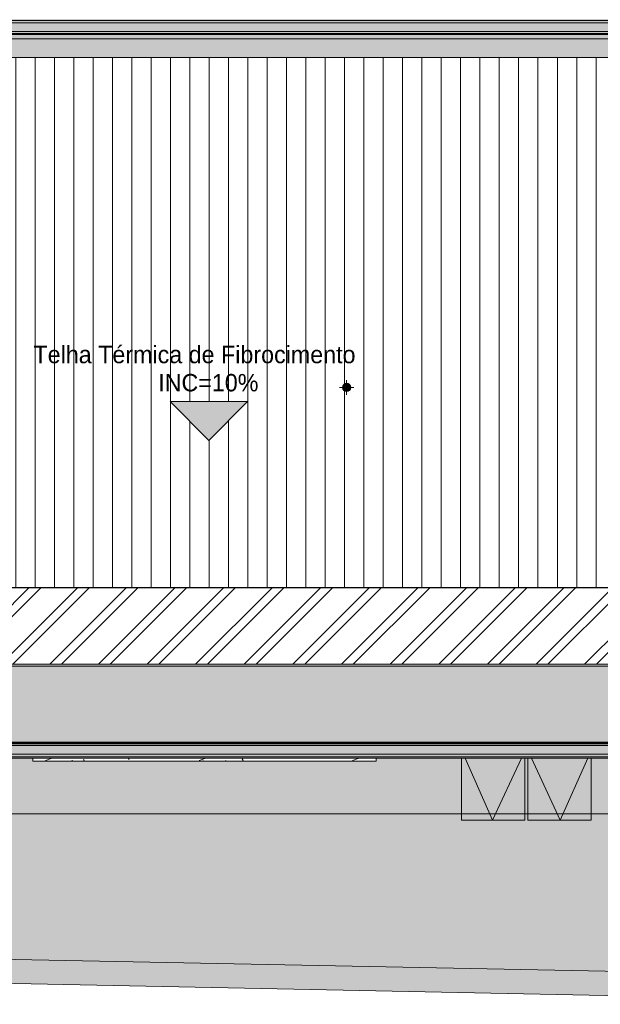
# Model space of a CAD drawing. Header units: millimetres. Extents: x -62808 to 83156, y -26483 to 33271.
# Tile 109 of 256: x -20561 to -14555, y -25872 to -15695. Entities that reach past the tile are written whole.
import ezdxf

# ---------------------------------------------------------------- set-up
doc = ezdxf.new("R2010")
doc.units = ezdxf.units.MM
for name, color, linetype, lineweight in [('A-DETL', 90, 'Continuous', 9), ('A-DETL-GENF', 92, 'Continuous', 50), ('A-FLOR', 192, 'Continuous', 18), ('A-FLOR-PATT', 8, 'Continuous', 25), ('A-GLAZ', 151, 'Continuous', 9), ('A-GLAZ-SILL', 1, 'Continuous', 9), ('A-ROOF', 132, 'Continuous', 9), ('A-ROOF-OTLN', 132, 'Continuous', 9), ('A-ROOF-PATT', 132, 'Continuous', 9), ('A-WALL', 113, 'Continuous', 18), ('A-WALL-PATT', 111, 'Continuous', 25), ('G-ANNO-TEXT', 231, 'Continuous', 9), ('P-PIPE', 3, 'Continuous', 9), ('P-PIPE-CNTR', 3, 'Continuous', 9)]:
    doc.layers.add(name, color=color, linetype=linetype, lineweight=lineweight)
doc.styles.add('Century Gothic', font='GOTHIC.TTF', dxfattribs={"height": 180})
pattern_1 = [(0, (0, -600), (812.8, 203.2), [33.528, -576.072, 33.528, -576.072, -3251.2]), (0, (0, -600), (812.8, 203.2), [-1219.2, 33.528, -1185.672, 33.528, -576.072, -1422.4]), (0, (0, -600), (812.8, 203.2), [-3048, 33.528, -372.872, 33.528, -982.472]), (120, (304.8, -498.4), (-582.37636, 602.30545), [33.528, -576.072, 33.528, -576.072, -3251.2]), (120, (304.8, -498.4), (-582.37636, 602.30545), [-1219.2, 33.528, -1185.672, 33.528, -576.072, -1422.4]), (120, (304.8, -498.4), (-582.37636, 602.30545), [-3048, 33.528, -372.872, 33.528, -982.472]), (240, (406.4, -92), (-230.42364, -805.50545), [33.528, -576.072, 33.528, -576.072, -3251.2]), (240, (406.4, -92), (-230.42364, -805.50545), [-1219.2, 33.528, -1185.672, 33.528, -576.072, -1422.4]), (240, (406.4, -92), (-230.42364, -805.50545), [-3048, 33.528, -372.872, 33.528, -982.472])]

# ---------------------------------------------------------------- blocks, each defined once
blk = doc.blocks.new('ESG_Serie Normal_Terminal de Ventilacao - Standard-V34-PLANTA DE IMPERMEABILIZAÇÃO - 1_ PAV_')
at = {"layer": 'P-PIPE'}
h = blk.add_hatch(color=256, dxfattribs=at)
h.paths.add_polyline_path([(-17179, -19539), (-17165, -19536), (-17154, -19530), (-17146, -19523), (-17140, -19514), (-17137, -19506), (-17136, -19496), (-17139, -19481), (-17144, -19471), (-17152, -19462), (-17161, -19457), (-17172, -19453), (-17181, -19453), (-17194, -19455), (-17204, -19461), (-17212, -19468), (-17218, -19477), (-17221, -19487), (-17222, -19496), (-17219, -19510), (-17214, -19520), (-17206, -19529), (-17197, -19534), (-17189, -19537), (-17179, -19539)])
h.paths.add_polyline_path([(-17179, -19537), (-17193, -19534), (-17203, -19529), (-17211, -19522), (-17217, -19513), (-17219, -19506), (-17221, -19494), (-17218, -19481), (-17213, -19471), (-17205, -19464), (-17197, -19458), (-17188, -19455), (-17178, -19454), (-17165, -19457), (-17155, -19462), (-17147, -19469), (-17142, -19478), (-17139, -19487), (-17138, -19497), (-17140, -19510), (-17146, -19520), (-17153, -19528), (-17161, -19533), (-17170, -19536), (-17179, -19537)])
h = blk.add_hatch(color=256, dxfattribs=at)
h.paths.add_polyline_path([(-17179, -19537), (-17165, -19534), (-17155, -19529), (-17147, -19522), (-17142, -19513), (-17139, -19505), (-17138, -19494), (-17140, -19481), (-17146, -19471), (-17153, -19464), (-17162, -19458), (-17172, -19455), (-17181, -19454), (-17193, -19457), (-17203, -19462), (-17211, -19469), (-17217, -19478), (-17220, -19489), (-17221, -19497), (-17218, -19510), (-17213, -19520), (-17205, -19528), (-17197, -19533), (-17188, -19536), (-17179, -19537)])
h.paths.add_polyline_path([(-17179, -19536), (-17193, -19533), (-17202, -19528), (-17210, -19521), (-17216, -19512), (-17218, -19506), (-17219, -19492), (-17216, -19482), (-17211, -19472), (-17206, -19466), (-17196, -19459), (-17186, -19456), (-17178, -19456), (-17165, -19458), (-17156, -19463), (-17149, -19470), (-17143, -19479), (-17140, -19487), (-17139, -19499), (-17142, -19510), (-17147, -19519), (-17153, -19525), (-17163, -19532), (-17172, -19535), (-17179, -19536)])
h = blk.add_hatch(color=256, dxfattribs=at)
h.paths.add_polyline_path([(-17179, -19536), (-17165, -19533), (-17155, -19528), (-17149, -19521), (-17143, -19512), (-17140, -19505), (-17139, -19492), (-17142, -19482), (-17147, -19472), (-17154, -19465), (-17162, -19459), (-17172, -19456), (-17181, -19456), (-17193, -19458), (-17203, -19464), (-17210, -19470), (-17215, -19479), (-17218, -19488), (-17219, -19499), (-17216, -19510), (-17211, -19519), (-17206, -19525), (-17196, -19532), (-17187, -19535), (-17179, -19536)])
h.paths.add_polyline_path([(-17179, -19534), (-17192, -19532), (-17202, -19527), (-17209, -19519), (-17214, -19512), (-17217, -19504), (-17217, -19492), (-17215, -19481), (-17210, -19473), (-17206, -19468), (-17195, -19461), (-17185, -19458), (-17178, -19457), (-17166, -19459), (-17157, -19465), (-17149, -19472), (-17144, -19480), (-17142, -19487), (-17141, -19500), (-17143, -19510), (-17148, -19518), (-17153, -19524), (-17163, -19531), (-17173, -19533), (-17179, -19534)])
h = blk.add_hatch(color=256, dxfattribs=at)
h.paths.add_polyline_path([(-17146, -19515), (-17142, -19504), (-17141, -19492), (-17143, -19481), (-17146, -19477), (-17146, -19478), (-17142, -19490), (-17142, -19500), (-17145, -19509), (-17146, -19514)])
h.paths.add_polyline_path([(-17179, -19534), (-17166, -19532), (-17157, -19527), (-17149, -19519), (-17147, -19515), (-17148, -19516), (-17156, -19524), (-17164, -19530), (-17174, -19532), (-17179, -19533)])
h.paths.add_polyline_path([(-17213, -19515), (-17212, -19513), (-17216, -19501), (-17216, -19491), (-17213, -19482), (-17212, -19477), (-17213, -19477), (-17217, -19487), (-17217, -19500), (-17215, -19510), (-17213, -19514)])
h.paths.add_polyline_path([(-17179, -19534), (-17181, -19533), (-17193, -19530), (-17201, -19525), (-17208, -19518), (-17211, -19515), (-17212, -19516), (-17204, -19525), (-17195, -19531), (-17185, -19533), (-17180, -19534)])
h.paths.add_polyline_path([(-17147, -19476), (-17146, -19475), (-17154, -19467), (-17163, -19461), (-17173, -19458), (-17179, -19458), (-17178, -19458), (-17166, -19461), (-17157, -19466), (-17150, -19473), (-17147, -19476)])
h.paths.add_polyline_path([(-17211, -19476), (-17202, -19467), (-17194, -19462), (-17184, -19459), (-17179, -19457), (-17180, -19457), (-17193, -19460), (-17202, -19465), (-17209, -19472), (-17211, -19476)])
for points in [[(-17179, -19533), (-17179, -19458), (-17190, -19460), (-17199, -19464), (-17208, -19472), (-17212, -19478), (-17216, -19490), (-17216, -19496), (-17215, -19506), (-17209, -19518), (-17206, -19522), (-17197, -19528), (-17188, -19532), (-17179, -19533)], [(-17179, -19533), (-17169, -19532), (-17159, -19527), (-17151, -19519), (-17146, -19513), (-17142, -19501), (-17142, -19496), (-17143, -19485), (-17148, -19475), (-17153, -19469), (-17161, -19463), (-17170, -19459), (-17179, -19459), (-17179, -19532)]]:
    blk.add_hatch(color=256, dxfattribs=at).paths.add_polyline_path(points)
for radius, start, end in [(43.5, 90, 270), (43.1, 90, 270), (42, 90, 270), (41.7, 90, 270), (40.4, 90, 270), (40.1, 90, 270), (38.9, 90, 270), (38.6, 90, 270), (37.4, 90, 270), (43.5, 270, 90), (43.1, 270, 90), (42, 270, 90), (41.7, 270, 90), (40.4, 270, 90), (40.1, 270, 90), (38.9, 270, 90), (38.6, 270, 90), (37.4, 270, 90)]:
    blk.add_arc((-17179, -19496), radius, start, end, dxfattribs=at)
blk = doc.blocks.new('BE-PMSa-MOD-ESG-ESCOLA-EX-000-R_rvt-1-PLANTA DE IMPERMEABILIZAÇÃO - 1_ PAV_')
at = {"layer": 'P-PIPE-CNTR', "color": 53}
for p, q in [((-17179, -19452), (-17179, -19421)), ((-17254, -19496), (-17222, -19496)), ((-17179, -19571), (-17179, -19539)), ((-17136, -19496), (-17104, -19496))]:
    blk.add_line(p, q, dxfattribs=at)
at = {"layer": 'P-PIPE', "color": 53, "lineweight": 9}
blk.add_blockref('ESG_Serie Normal_Terminal de Ventilacao - Standard-V34-PLANTA DE IMPERMEABILIZAÇÃO - 1_ PAV_', (0, 0), dxfattribs=at)
blk = doc.blocks.new('HRT-JANELA_MAXIM-AR-2FLS - 140x60cm-2FLS-ALU-3_0cmFolha-V73-PLANTA DE IMPERMEABILIZAÇÃO - 1_ PAV_')
at = {"layer": 'A-GLAZ', "color": 130, "lineweight": 5}
for p, q in [((-670, 720), (-15, 720)), ((-670, 80), (-670, 720)), ((-634, 80), (-350, 720)), ((-52, 80), (-350, 720)), ((-15, 720), (-15, 80)), ((15, 720), (670, 720)), ((15, 80), (15, 720)), ((52, 80), (350, 720)), ((634, 80), (350, 720)), ((670, 720), (670, 80))]:
    blk.add_line(p, q, dxfattribs=at)
blk = doc.blocks.new('FP_75-PLANTA DE IMPERMEABILIZAÇÃO - 1_ PAV_')
at = {"layer": 'A-GLAZ-SILL', "color": 130, "lineweight": 5}
blk.add_line((-1775, -110), (1775, -110), dxfattribs=at)
at = {"layer": 'A-GLAZ-SILL', "lineweight": 5}
for p, q in [((-1629, -106), (-1630, -106)), ((-1629, -107), (-1629, -106)), ((-1629, -106), (-1629, -106)), ((-1629, -106), (-1629, -106)), ((-1628, -108), (-1629, -107)), ((-1629, -107), (-1629, -107)), ((-1629, -107), (-1629, -107)), ((-1629, -107), (-1629, -107)), ((-1629, -107), (-1629, -107)), ((-1628, -109), (-1628, -108)), ((-1628, -108), (-1628, -108)), ((-1628, -108), (-1628, -108)), ((-1628, -108), (-1628, -108)), ((-1627, -109), (-1628, -109)), ((-1628, -109), (-1628, -109)), ((-1628, -109), (-1628, -109)), ((-1628, -109), (-1628, -109)), ((-1627, -110), (-1627, -109)), ((-1627, -109), (-1627, -109)), ((-1626, -110), (-1627, -110)), ((-1627, -110), (-1627, -110)), ((-1627, -110), (-1627, -110)), ((-1627, -110), (-1627, -110)), ((-1627, -110), (-1627, -110)), ((-1627, -110), (-1627, -110)), ((-1626, -111), (-1626, -110)), ((-1625, -111), (-1626, -111)), ((-1626, -111), (-1626, -111)), ((-1626, -111), (-1626, -111)), ((-1626, -111), (-1626, -111)), ((-1626, -111), (-1626, -111)), ((-1626, -111), (-1626, -111)), ((-1625, -111), (-1625, -111)), ((-1625, -111), (-1625, -111)), ((-1625, -111), (-1625, -111)), ((-1625, -111), (-1625, -111)), ((-1625, -111), (-1625, -111)), ((-1379, -111), (-1380, -111)), ((-1380, -111), (-1380, -111)), ((-1380, -111), (-1380, -111)), ((-1380, -111), (-1380, -111)), ((-1380, -111), (-1380, -111)), ((-1378, -111), (-1379, -111)), ((-1379, -111), (-1379, -111)), ((-1379, -111), (-1379, -111)), ((-1379, -111), (-1379, -111)), ((-1379, -111), (-1379, -111)), ((-1377, -111), (-1378, -111)), ((-1378, -111), (-1378, -111)), ((-1378, -111), (-1378, -111)), ((-1378, -111), (-1378, -111)), ((-1378, -111), (-1378, -111)), ((-1378, -111), (-1378, -111)), ((-1376, -110), (-1377, -110)), ((-1377, -110), (-1377, -110)), ((-1377, -110), (-1377, -111)), ((-1377, -111), (-1377, -111)), ((-1377, -111), (-1377, -111)), ((-1375, -110), (-1376, -110)), ((-1376, -110), (-1376, -110)), ((-1376, -110), (-1376, -110)), ((-1376, -110), (-1376, -110)), ((-1376, -110), (-1376, -110)), ((-1374, -109), (-1375, -109)), ((-1375, -109), (-1375, -109)), ((-1375, -109), (-1375, -110)), ((-1375, -110), (-1375, -110)), ((-1375, -110), (-1375, -110)), ((-1375, -110), (-1375, -110)), ((-1373, -109), (-1374, -109)), ((-1374, -109), (-1374, -109)), ((-1374, -109), (-1374, -109)), ((-1374, -109), (-1374, -109)), ((-1374, -109), (-1374, -109)), ((-1372, -108), (-1373, -108)), ((-1373, -108), (-1373, -108)), ((-1373, -108), (-1373, -108)), ((-1373, -108), (-1373, -109)), ((-1373, -109), (-1373, -109)), ((-1371, -107), (-1372, -107)), ((-1372, -107), (-1372, -108)), ((-1372, -108), (-1372, -108)), ((-1372, -108), (-1372, -108)), ((-1372, -108), (-1372, -108)), ((-1370, -106), (-1371, -107)), ((-1371, -107), (-1371, -107)), ((-1371, -107), (-1371, -107)), ((-1371, -107), (-1371, -107)), ((-1371, -107), (-1371, -107)), ((-1371, -107), (-1371, -107)), ((-1369, -106), (-1370, -106)), ((-1370, -106), (-1370, -106)), ((-1370, -106), (-1370, -106)), ((-1370, -106), (-1370, -106)), ((-1370, -106), (-1370, -106)), ((-1368, -105), (-1369, -105)), ((-1369, -105), (-1369, -105)), ((-1369, -105), (-1369, -105)), ((-1369, -105), (-1369, -105)), ((-1369, -105), (-1369, -106)), ((-1367, -104), (-1368, -104)), ((-1368, -104), (-1368, -104)), ((-1368, -104), (-1368, -104)), ((-1368, -104), (-1368, -104)), ((-1368, -104), (-1368, -105)), ((-1368, -105), (-1368, -105)), ((-1367, -103), (-1367, -104)), ((-1367, -104), (-1367, -104)), ((-18, -110), (-19, -110)), ((-17, -108), (-18, -108)), ((-18, -108), (-18, -109)), ((-18, -109), (-18, -109)), ((-18, -109), (-18, -109)), ((-18, -109), (-18, -109)), ((-18, -109), (-18, -109)), ((-18, -109), (-18, -110)), ((-18, -110), (-18, -110)), ((-16, -107), (-17, -107)), ((-17, -107), (-17, -107)), ((-17, -107), (-17, -107)), ((-17, -107), (-17, -108)), ((-17, -108), (-17, -108)), ((-17, -108), (-17, -108)), ((-17, -108), (-17, -108)), ((-15, -105), (-16, -105)), ((-16, -105), (-16, -105)), ((-16, -105), (-16, -105)), ((-16, -105), (-16, -106)), ((-16, -106), (-16, -106)), ((-16, -106), (-16, -106)), ((-16, -106), (-16, -106)), ((-16, -106), (-16, -107)), ((-15, -103), (-15, -104)), ((-15, -104), (-15, -104)), ((-15, -104), (-15, -104)), ((-15, -104), (-15, -105)), ((208, -111), (207, -111)), ((207, -111), (207, -111)), ((209, -111), (208, -111)), ((208, -111), (208, -111)), ((208, -111), (208, -111)), ((208, -111), (208, -111)), ((208, -111), (208, -111)), ((208, -111), (208, -111)), ((210, -111), (209, -111)), ((209, -111), (209, -111)), ((209, -111), (209, -111)), ((209, -111), (209, -111)), ((209, -111), (209, -111)), ((211, -111), (210, -111)), ((210, -111), (210, -111)), ((210, -111), (210, -111)), ((210, -111), (210, -111)), ((210, -111), (210, -111)), ((212, -110), (211, -110)), ((211, -110), (211, -110)), ((211, -110), (211, -110)), ((211, -110), (211, -110)), ((211, -110), (211, -110)), ((211, -110), (211, -111)), ((213, -110), (212, -110)), ((212, -110), (212, -110)), ((212, -110), (212, -110)), ((212, -110), (212, -110)), ((212, -110), (212, -110)), ((214, -109), (213, -109)), ((213, -109), (213, -109)), ((213, -109), (213, -109)), ((213, -109), (213, -109)), ((213, -109), (213, -110)), ((215, -108), (214, -109)), ((214, -109), (214, -109)), ((214, -109), (214, -109)), ((214, -109), (214, -109)), ((214, -109), (214, -109)), ((216, -108), (215, -108)), ((215, -108), (215, -108)), ((215, -108), (215, -108)), ((215, -108), (215, -108)), ((215, -108), (215, -108)), ((215, -108), (215, -108)), ((217, -107), (216, -107)), ((216, -107), (216, -107)), ((216, -107), (216, -107)), ((216, -107), (216, -107)), ((216, -107), (216, -108)), ((218, -106), (217, -106)), ((217, -106), (217, -106)), ((217, -106), (217, -107)), ((217, -107), (217, -107)), ((217, -107), (217, -107)), ((219, -105), (218, -105)), ((218, -105), (218, -105)), ((218, -105), (218, -106)), ((218, -106), (218, -106)), ((218, -106), (218, -106)), ((218, -106), (218, -106)), ((220, -104), (219, -104)), ((219, -104), (219, -105)), ((219, -105), (219, -105)), ((219, -105), (219, -105)), ((219, -105), (219, -105)), ((221, -103), (220, -104)), ((220, -104), (220, -104)), ((220, -104), (220, -104)), ((220, -104), (220, -104)), ((220, -104), (220, -104))]:
    blk.add_line(p, q, dxfattribs=at)
blk = doc.blocks.new('CC_PEITORIL - PEITORIL-5519784-PLANTA DE IMPERMEABILIZAÇÃO - 1_ PAV_')
at = {"layer": 'A-GLAZ-SILL', "lineweight": 5}
h = blk.add_hatch(dxfattribs=at)
h.set_pattern_fill('FP_21', color=256, style=0, pattern_type=2)
h.set_pattern_definition([(0, (18648.3, 22647.92), (812.8, 203.2), [33.528, -576.072, 33.528, -576.072, -3251.2]), (0, (18648.3, 22647.92), (812.8, 203.2), [-1219.2, 33.528, -1185.672, 33.528, -576.072, -1422.4]), (0, (18648.3, 22647.92), (812.8, 203.2), [-3048, 33.528, -372.872, 33.528, -982.472]), (120, (18953.1, 22749.52), (-582.3764, 602.3054), [33.528, -576.072, 33.528, -3827.272]), (120, (18953.1, 22749.52), (-582.3764, 602.3054), [-643.128, -576.072, 33.528, -1185.672, -2032]), (120, (18953.1, 22749.52), (-582.3764, 602.3054), [-2438.4, 33.528, -576.072, 33.528, -1388.872]), (120, (18953.1, 22749.52), (-582.3764, 602.3054), [-3081.528, -372.872, 33.528, -982.472]), (240, (19054.7, 23155.92), (-230.4236, -805.5054), [33.528, -576.072, 33.528, -3827.272]), (240, (19054.7, 23155.92), (-230.4236, -805.5054), [-643.128, -576.072, 33.528, -1185.672, -2032]), (240, (19054.7, 23155.92), (-230.4236, -805.5054), [-2438.4, 33.528, -576.072, 33.528, -1388.872]), (240, (19054.7, 23155.92), (-230.4236, -805.5054), [-3081.528, -372.872, 33.528, -982.472])])
h.paths.add_polyline_path([(1577, -103), (1775, -103), (1775, -80), (-1775, -80), (-1775, -103), (1161, -103)])
h = blk.add_hatch(dxfattribs=at)
h.set_pattern_fill('FP_22', color=256, style=0, pattern_type=2)
h.set_pattern_definition([(216.87, (19283.3, 24235.42), (4762.4943, 3175.0085), [793.75, -7143.75]), (206.565, (20235.8, 23759.2), (-1587.501, -1587.499), [1774.88, -1774.88]), (198.435, (20235.8, 22965.4), (-3174.9975, -1587.503), [1004.024, -4016.09])])
h.paths.add_polyline_path([(1577, -103), (1775, -103), (1775, -80), (-1775, -80), (-1775, -103), (1161, -103)])
at = {"layer": 'A-GLAZ-SILL', "color": 130, "lineweight": 5}
for p, q in [((-1775, -80), (-1775, -103)), ((1775, -103), (1775, -80)), ((-1775, -110), (-1775, -103)), ((1775, -103), (1775, -110))]:
    blk.add_line(p, q, dxfattribs=at)
at = {"layer": 'A-GLAZ', "color": 130, "lineweight": 5}
blk.add_blockref('FP_75-PLANTA DE IMPERMEABILIZAÇÃO - 1_ PAV_', (0, 0), dxfattribs=at)
blk = doc.blocks.new('CHAPIM17 - CHAPIM-5294798-PLANTA DE IMPERMEABILIZAÇÃO - 1_ PAV_')
at = {"layer": 'A-ROOF-PATT', "lineweight": 5}
h = blk.add_hatch(dxfattribs=at)
h.set_pattern_fill('FP_4', color=133, style=0, pattern_type=2)
h.set_pattern_definition(pattern_1)
h.paths.add_polyline_path([(-9877, -25872), (-9872, -25622), (-62800, -24568), (-62805, -24818), (-14579, -25778)])
at = {"layer": 'A-ROOF-OTLN', "color": 130, "lineweight": 5}
for p, q in [((-62800, -24568), (-9872, -25622)), ((-9877, -25872), (-62805, -24818))]:
    blk.add_line(p, q, dxfattribs=at)
blk = doc.blocks.new('BE-PMSa-MOD-ARQ-ESCOLA-EX-000-R_0056_rvt-1-PLANTA DE IMPERMEABILIZAÇÃO - 1_ PAV_')
at = {"layer": 'A-FLOR-PATT', "lineweight": 5}
h = blk.add_hatch(dxfattribs=at)
h.set_pattern_fill('FP_8', color=71, style=0, pattern_type=2)
h.set_pattern_definition(pattern_1)
h.paths.add_polyline_path([(-10008, -25619), (-10008, -24138), (-10010, -24138), (-10010, -24098), (-10020, -24098), (-10020, -24018), (-10000, -24018), (-10000, -23993), (-9967, -23993), (-9967, -23902), (-60208, -23902), (-60208, 2853), (-58704, 2853), (-58704, 3646), (-59113, 3646), (-59113, 3686), (-58704, 3686), (-58704, 5586), (-59113, 5586), (-59113, 5626), (-58704, 5626), (-58704, 31474), (-39534, 31474), (-39534, 32847), (-62558, 33119), (-62558, -24566), (-62608, -24566), (-62608, -24572), (-12885, -25562)])
h.paths.add_polyline_path([(-56123, 16894), (-56108, 16894), (-56108, 16942), (-56227, 16942), (-56243, 20595), (-57852, 20589), (-57853, 20533), (-57947, 20533), (-57947, 17015), (-57852, 17015), (-57852, 17055), (-56230, 17055), (-56230, 16935), (-57852, 16935), (-57852, 16894), (-56954, 16894)])
h.paths.add_polyline_path([(-56108, 20600), (-56108, 20749), (-57852, 20749), (-57852, 20734), (-56109, 20741), (-56108, 20601)])
h = blk.add_hatch(dxfattribs=at)
h.set_pattern_fill('FP_4', color=135, style=0, pattern_type=2)
h.set_pattern_definition(pattern_1)
h.paths.add_polyline_path([(-9895, -23902), (-9895, -23328), (-9940, -23328), (-9940, -23358), (-10020, -23358), (-10020, -23338), (-10053, -23337), (-10058, -23335), (-10062, -23332), (-10065, -23328), (-10262, -23328), (-10262, -23358), (-13812, -23357), (-13812, -23328), (-16873, -23329), (-16873, -23358), (-20423, -23357), (-20423, -23328), (-20698, -23328), (-20698, -23358), (-22848, -23357), (-22848, -23328), (-23821, -23328), (-23821, -23358), (-25971, -23357), (-25971, -23328), (-26195, -23328), (-26195, -23330), (-26191, -23330), (-26191, -23337), (-26183, -23339), (-26183, -23359), (-26191, -23359), (-26192, -23402), (-26196, -23407), (-26195, -23441), (-26183, -23459), (-26177, -23472), (-26171, -23496), (-26168, -23519), (-26169, -23528), (-26173, -23552), (-26179, -23569), (-26185, -23583), (-26201, -23604), (-26211, -23614), (-26232, -23629), (-26250, -23637), (-26262, -23642), (-26277, -23645), (-26295, -23646), (-26315, -23645), (-26333, -23641), (-26359, -23629), (-26374, -23619), (-26389, -23605), (-26395, -23597), (-26408, -23578), (-26414, -23565), (-26419, -23547), (-26423, -23519), (-26422, -23509), (-26419, -23489), (-26414, -23472), (-26406, -23455), (-26395, -23440), (-26396, -23406), (-26399, -23402), (-26399, -23359), (-26408, -23359), (-26408, -23339), (-26399, -23337), (-26399, -23330), (-26395, -23330), (-26396, -23328), (-26726, -23328), (-26726, -23325), (-59610, -23325), (-59610, 2311), (-59500, 2311), (-59500, 2401), (-59098, 2401), (-59098, 2311), (-58107, 2311), (-58107, 7538), (-58236, 7538), (-58235, 16678), (-58186, 16678), (-58186, 17015), (-58107, 17015), (-58107, 20533), (-58186, 20533), (-58186, 20870), (-58235, 20870), (-58235, 29482), (-58238, 29482), (-58238, 29927), (-58235, 29927), (-58235, 30839), (-58116, 30839), (-58116, 29927), (-58107, 29927), (-58107, 30839), (-57817, 30839), (-57817, 30657), (-45242, 30657), (-45242, 30839), (-44952, 30839), (-44952, 30657), (-44950, 30657), (-44950, 29919), (-44821, 29919), (-44821, 29879), (-41730, 29879), (-41730, 29894), (-41622, 29894), (-41622, 30839), (-41332, 30839), (-41332, 30655), (-33747, 30656), (-33747, 30839), (-33457, 30840), (-33457, 31474), (-58704, 31474), (-58704, 5626), (-58173, 5626), (-58173, 5586), (-58704, 5586), (-58704, 3686), (-58173, 3686), (-58173, 3646), (-58704, 3646), (-58704, 2853), (-60208, 2853), (-60208, -23902), (-9967, -23902)])
h.paths.add_polyline_path([(-26190, -23546), (-26190, -23544), (-26190, -23546)])
h.paths.add_polyline_path([(-58235, 6793), (-58235, 7538), (-58115, 7538), (-58115, 6793), (-58225, 6793)])
h.paths.add_polyline_path([(-58116, 7976), (-58107, 7976), (-58107, 15243), (-58116, 15243), (-58116, 8266)])
h.paths.add_polyline_path([(-58115, 15681), (-58107, 15681), (-58107, 16678), (-58115, 16678), (-58115, 15689)])
h.paths.add_polyline_path([(-58107, 20870), (-58107, 21622), (-58115, 21622), (-58115, 20870)])
h.paths.add_polyline_path([(-58115, 22060), (-58107, 22060), (-58107, 29482), (-58115, 29482), (-58115, 22069)])
h.paths.add_polyline_path([(-58120, 29877), (-58107, 29877), (-58108, 29882), (-58193, 29882), (-58193, 29877), (-58124, 29877)])
h.paths.add_polyline_path([(-43358, 31038), (-43355, 31036), (-43354, 31038), (-43357, 31038)])
h.paths.add_polyline_path([(-43360, 31038), (-43357, 31036), (-43359, 31038)])
h.paths.add_polyline_path([(-43358, 31088), (-43354, 31090), (-43355, 31091), (-43357, 31090)])
h.paths.add_polyline_path([(-43359, 31088), (-43358, 31088), (-43358, 31090)])
h.paths.add_polyline_path([(-43355, 31121), (-43358, 31119), (-43354, 31118), (-43354, 31119), (-43355, 31120)])
h.paths.add_polyline_path([(-43351, 31038), (-43353, 31038), (-43353, 31036), (-43352, 31038)])
h.paths.add_polyline_path([(-43355, 31007), (-43360, 31009), (-43360, 31016), (-43360, 31023), (-43360, 31033), (-43360, 31038), (-43360, 31088), (-43359, 31088), (-43360, 31104), (-43359, 31116), (-43360, 31118), (-43354, 31120), (-43351, 31119), (-43352, 31118), (-43352, 31117), (-43351, 31108), (-43351, 31093), (-43351, 31088), (-43350, 31088), (-43351, 31008), (-43354, 31007)])
blk.add_hatch(color=254, dxfattribs=at).paths.add_polyline_path([(-17487, -23163), (-10100, -23163), (-10100, -22378), (-26358, -22378), (-26357, -23163), (-17903, -23163)])
at = {"layer": 'A-ROOF-OTLN', "lineweight": 5}
for points in [[(-26358, -16087), (-26358, -15893), (-10100, -15893), (-10100, -16087), (-10055, -16087), (-10055, -15848), (-26597, -15848), (-26597, -16087), (-26582, -16087)], [(-10295, -21568), (-10055, -21568), (-10055, -21563), (-26597, -21563), (-26597, -21568), (-10295, -21568)], [(-10100, -22378), (-10055, -22378), (-10055, -22358), (-26597, -22358), (-26597, -22378), (-10425, -22378)]]:
    blk.add_hatch(color=254, dxfattribs=at).paths.add_polyline_path(points)
at = {"layer": 'A-ROOF-PATT', "lineweight": 5}
h = blk.add_hatch(dxfattribs=at)
h.set_pattern_fill('FP_54', color=71, style=0, pattern_type=2)
h.set_pattern_definition([(90, (0, -38729.67), (-200, 1e-14), [])])
h.paths.add_polyline_path([(-26357, -21563), (-10295, -21563), (-10295, -16087), (-26597, -16087), (-26597, -16090), (-26357, -16090), (-26357, -21337)])
h.paths.add_polyline_path([(-18605, -20043), (-19005, -19643), (-18205, -19643)])
h.paths.add_polyline_path([(-13464, -19539), (-13479, -19536), (-13489, -19530), (-13497, -19523), (-13503, -19514), (-13506, -19506), (-13507, -19496), (-13504, -19481), (-13499, -19471), (-13491, -19462), (-13482, -19457), (-13474, -19454), (-13463, -19453), (-13450, -19455), (-13439, -19461), (-13431, -19468), (-13425, -19477), (-13422, -19487), (-13421, -19497), (-13424, -19510), (-13429, -19520), (-13437, -19529), (-13446, -19534), (-13454, -19537), (-13463, -19538)])
h.paths.add_polyline_path([(-17179, -19539), (-17194, -19536), (-17204, -19530), (-17212, -19523), (-17218, -19514), (-17221, -19506), (-17222, -19496), (-17219, -19481), (-17214, -19471), (-17206, -19462), (-17197, -19457), (-17189, -19454), (-17178, -19453), (-17165, -19455), (-17154, -19461), (-17146, -19468), (-17140, -19477), (-17137, -19487), (-17136, -19497), (-17139, -19510), (-17144, -19520), (-17152, -19529), (-17161, -19534), (-17169, -19537), (-17178, -19538)])
h.paths.add_polyline_path([(-10100, -16090), (-10055, -16090), (-10055, -16087), (-10100, -16087)])
at = {"layer": 'A-WALL', "lineweight": 5}
h = blk.add_hatch(color=254, dxfattribs=at)
h.paths.add_polyline_path([(-10055, -15703), (-9895, -15703), (-9895, -15688), (-26708, -15688), (-26708, -15703), (-10425, -15703)])
h.paths.add_polyline_path([(-26732, -15703), (-26726, -15703), (-26726, -15688), (-26742, -15688), (-26742, -15703), (-26737, -15703)])
for points in [[(-26726, -15728), (-26726, -15719), (-26722, -15728), (-9895, -15728), (-9895, -15703), (-26732, -15703), (-26732, -15728)], [(-26627, -15838), (-9895, -15838), (-9895, -15818), (-26627, -15818), (-26627, -15823)], [(-20395, -23198), (-10045, -23198), (-10045, -23178), (-26632, -23178), (-26632, -23198), (-20458, -23198)], [(-9940, -23313), (-9935, -23313), (-9935, -23288), (-26646, -23288), (-26646, -23313), (-9988, -23313)], [(-9940, -23328), (-9910, -23328), (-9910, -23313), (-26646, -23313), (-26646, -23328), (-9940, -23328)]]:
    blk.add_hatch(color=254, dxfattribs=at).paths.add_polyline_path(points)
at = {"layer": 'A-WALL'}
for points in [[(-9910, -15848), (-9895, -15848), (-9895, -15838), (-26607, -15838), (-26607, -15848), (-9926, -15848)], [(-18733, -23178), (-10055, -23178), (-10055, -23168), (-26612, -23168), (-26612, -23178), (-19564, -23178)]]:
    blk.add_hatch(color=50, dxfattribs=at).paths.add_polyline_path(points)
h = blk.add_hatch(color=50, dxfattribs=at)
h.paths.add_polyline_path([(-26602, -23163), (-26597, -23163), (-26597, -23168), (-26600, -23165)])
h.paths.add_polyline_path([(-10055, -23168), (-10055, -23163), (-26602, -23163), (-26602, -23168), (-10055, -23168)])
at = {"layer": 'A-WALL-PATT', "lineweight": 5}
for points in [[(-9940, -15818), (-9895, -15818), (-9895, -15728), (-26722, -15728), (-26708, -15742), (-26708, -15768), (-26722, -15768), (-26722, -15818), (-10009, -15818)], [(-20395, -23288), (-10025, -23288), (-10025, -23198), (-26646, -23198), (-26646, -23288), (-20612, -23288)]]:
    blk.add_hatch(color=251, dxfattribs=at).paths.add_polyline_path(points)
at = {"layer": 'A-FLOR', "color": 90, "lineweight": 5}
blk.add_line((-60208, -23902), (-9895, -23902), dxfattribs=at)
at = {"layer": 'A-ROOF', "color": 130, "lineweight": 5}
blk.add_line((-26357, -21563), (-10295, -21563), dxfattribs=at)
at = {"layer": 'A-ROOF-OTLN', "color": 130, "lineweight": 5}
for p, q in [((-10055, -15848), (-26597, -15848)), ((-26597, -21568), (-10055, -21568)), ((-10055, -22358), (-26597, -22358)), ((-10055, -22378), (-26597, -22378))]:
    blk.add_line(p, q, dxfattribs=at)
at = {"layer": 'A-WALL', "color": 130, "lineweight": 5}
for p, q in [((-9895, -15703), (-26732, -15703)), ((-9895, -15728), (-26722, -15728)), ((-9895, -15818), (-26627, -15818)), ((-9895, -15838), (-26607, -15838)), ((-10191, -23168), (-26474, -23168)), ((-26474, -23178), (-10191, -23178)), ((-26474, -23198), (-10191, -23198)), ((-26474, -23288), (-10191, -23288)), ((-26474, -23313), (-10191, -23313))]:
    blk.add_line(p, q, dxfattribs=at)
at = {"layer": 'A-WALL', "color": 250, "lineweight": 9}
for p, q in [((-26597, -15848), (-10055, -15848)), ((-10055, -23163), (-26602, -23163)), ((-26646, -23328), (-10055, -23328))]:
    blk.add_line(p, q, dxfattribs=at)
at = {"layer": 'A-GLAZ', "color": 90, "lineweight": 5}
blk.add_blockref('CC_PEITORIL - PEITORIL-5519784-PLANTA DE IMPERMEABILIZAÇÃO - 1_ PAV_', (-18648, -23248), dxfattribs=at)
at = {"layer": 'A-GLAZ', "color": 90, "lineweight": 5, "rotation": 180}
blk.add_blockref('HRT-JANELA_MAXIM-AR-2FLS - 140x60cm-2FLS-ALU-3_0cmFolha-V73-PLANTA DE IMPERMEABILIZAÇÃO - 1_ PAV_', (-15320, -23248), dxfattribs=at)
at = {"layer": 'A-ROOF', "color": 90, "lineweight": 5}
blk.add_blockref('CHAPIM17 - CHAPIM-5294798-PLANTA DE IMPERMEABILIZAÇÃO - 1_ PAV_', (0, 0), dxfattribs=at)

msp = doc.modelspace()

# ---------------------------------------------------------------- hatches: boundary and pattern name
at = {"layer": 'A-DETL-GENF'}
msp.add_hatch(color=7, dxfattribs=at).paths.add_polyline_path([(-18605, -20043), (-18205, -19643), (-19005, -19643)])
at = {"layer": 'A-FLOR', "lineweight": 5}
msp.add_hatch(color=256, dxfattribs=at).paths.add_polyline_path([(-10100, -21563), (-10100, -15893), (-26358, -15893), (-26358, -16087), (-10295, -16087), (-10295, -21563)])
at = {"layer": 'A-FLOR'}
h = msp.add_hatch(dxfattribs=at)
h.set_pattern_fill('FP_1', color=5, style=0, pattern_type=2)
h.set_pattern_definition([(45, (0, -600), (-251.447, 251.447), []), (45, (0, -219), (-251.447, 251.447), [])])
h.paths.add_polyline_path([(-26298, -21877), (-26298, -21933), (-26293, -21933), (-26293, -21877)])
h.paths.add_polyline_path([(-26357, -22358), (-10100, -22358), (-10100, -21568), (-26357, -21568), (-26357, -21900), (-26342, -21887), (-26313, -21938), (-26308, -21936), (-26338, -21885), (-26318, -21877), (-26306, -21875), (-26298, -21875), (-26298, -21877), (-26293, -21877), (-26293, -21874), (-26270, -21879), (-26253, -21885), (-26282, -21936), (-26278, -21938), (-26249, -21887), (-26226, -21909), (-26220, -21916), (-26271, -21946), (-26268, -21950), (-26217, -21921), (-26209, -21941), (-26207, -21954), (-26206, -21960), (-26265, -21960), (-26265, -21965), (-26206, -21965), (-26210, -21986), (-26211, -21992), (-26217, -22005), (-26268, -21976), (-26270, -21981), (-26220, -22010), (-26240, -22031), (-26249, -22039), (-26278, -21988), (-26283, -21990), (-26253, -22041), (-26273, -22049), (-26282, -22051), (-26293, -22052), (-26293, -21993), (-26298, -21993), (-26298, -22052), (-26321, -22047), (-26338, -22041), (-26308, -21990), (-26313, -21988), (-26342, -22039), (-26357, -22025), (-26357, -22262)])
h.paths.add_polyline_path([(-26357, -22001), (-26320, -21980), (-26323, -21976), (-26357, -21996), (-26357, -21998)])
h.paths.add_polyline_path([(-26295, -21973), (-26290, -21972), (-26287, -21968), (-26285, -21963), (-26287, -21958), (-26291, -21954), (-26295, -21953), (-26300, -21954), (-26304, -21958), (-26305, -21963), (-26304, -21968), (-26300, -21972), (-26298, -21973)])
h.paths.add_polyline_path([(-26331, -21965), (-26325, -21965), (-26325, -21960), (-26357, -21960), (-26357, -21965), (-26335, -21965)])
h.paths.add_polyline_path([(-26323, -21950), (-26321, -21945), (-26357, -21924), (-26357, -21930), (-26324, -21949)])

# ---------------------------------------------------------------- linework, layer by layer
at = {"layer": 'A-DETL'}
for p, q in [((-18205, -19643), (-19005, -19643)), ((-19005, -19643), (-18605, -20043)), ((-18605, -20043), (-18205, -19643))]:
    msp.add_line(p, q, dxfattribs=at)
at = {"layer": 'A-FLOR'}
for p, q in [((-10100, -15893), (-26358, -15893)), ((-26358, -16087), (-10295, -16087))]:
    msp.add_line(p, q, dxfattribs=at)

# ---------------------------------------------------------------- block references
at = {"lineweight": 5}
for name in ['BE-PMSa-MOD-ARQ-ESCOLA-EX-000-R_0056_rvt-1-PLANTA DE IMPERMEABILIZAÇÃO - 1_ PAV_', 'BE-PMSa-MOD-ESG-ESCOLA-EX-000-R_rvt-1-PLANTA DE IMPERMEABILIZAÇÃO - 1_ PAV_']:
    msp.add_blockref(name, (0, 0), dxfattribs=at)

# ---------------------------------------------------------------- texts
at = {"layer": 'G-ANNO-TEXT', "color": 7, "char_height": 180, "attachment_point": 1, "style": 'Century Gothic'}
for s, insert, width in [('Telha Térmica de Fibrocimento ', (-20418, -19066), 4481.43), ('INC=10%', (-19128, -19357), 1282.7)]:
    msp.add_mtext(s, dxfattribs=dict(at, insert=insert, width=width))

doc.saveas('drawing.dxf')
